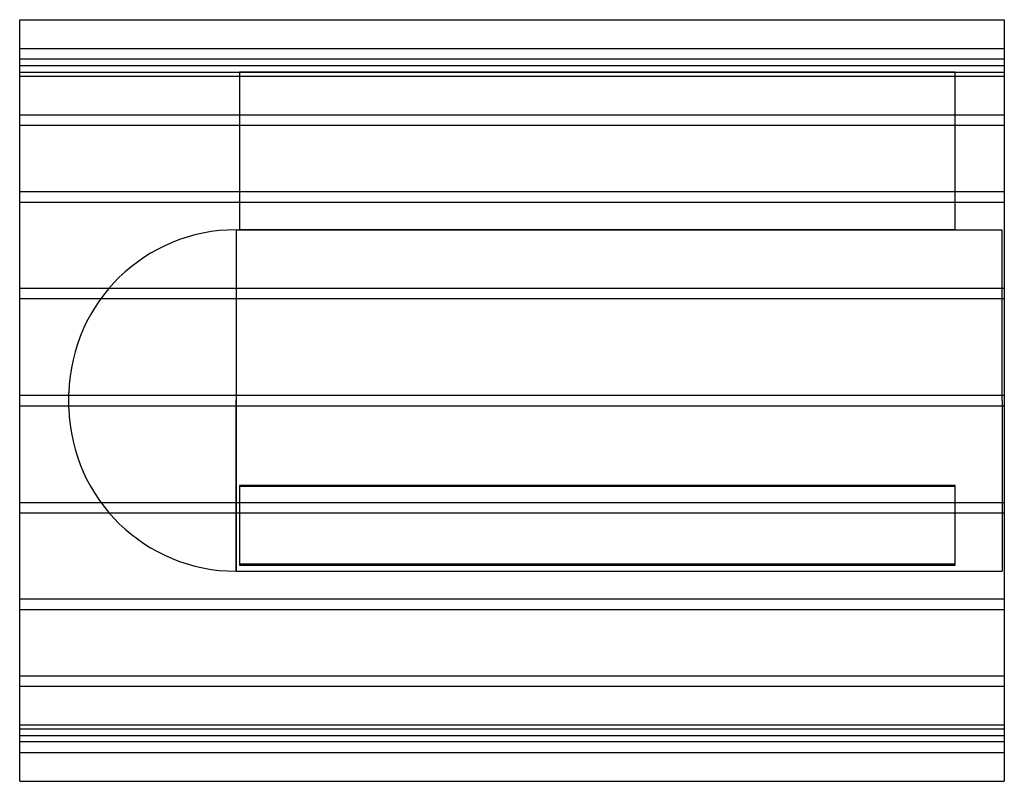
# Model space of a CAD drawing. Header units: millimetres. Extents: x -938 to 938, y -725 to 725.
import ezdxf

# ---------------------------------------------------------------- set-up
doc = ezdxf.new("R2010")
doc.units = ezdxf.units.MM
doc.layers.add('HIDDEN', color=7, linetype='Continuous')
doc.layers.add('THICK', color=7, linetype='Continuous')

msp = doc.modelspace()

# ---------------------------------------------------------------- linework, layer by layer
at = {"layer": 'HIDDEN'}
for p, q in [((-937.5, 670), (937.5, 670)), ((937.5, 650), (-937.5, 650)), ((-937.5, 637.7), (937.5, 637.7)), ((-937.5, 637.7), (937.5, 637.7)), ((-937.5, 625), (-518.8, 625)), ((843.7, 625), (-518.8, 625)), ((-518.8, 625), (-518.8, 325)), ((-518.8, 625), (-518.8, 625)), ((-518.8, 625), (843.7, 625)), ((843.7, 325), (843.7, 625)), ((843.7, 625), (843.7, 625)), ((843.7, 625), (937.5, 625)), ((-937.5, 617.7), (937.5, 617.7)), ((-937.5, 617.7), (937.5, 617.7)), ((-937.5, 544), (937.5, 544)), ((-937.5, 544), (937.5, 544)), ((-937.5, 524), (937.5, 524)), ((-937.5, 524), (937.5, 524)), ((-937.5, 397.9), (937.5, 397.9)), ((-937.5, 397.9), (937.5, 397.9)), ((-937.5, 377.9), (937.5, 377.9)), ((-937.5, 377.9), (937.5, 377.9)), ((-525.4, 325), (-525.4, 0)), ((-525.4, 325), (-518.8, 325)), ((-518.8, 325), (843.7, 325)), ((843.7, 325), (-518.8, 325)), ((843.7, 325), (933.5, 325)), ((933.5, 0), (933.5, 325)), ((-937.5, 214), (937.5, 214)), ((-937.5, 214), (937.5, 214)), ((-937.5, 194), (937.5, 194)), ((-937.5, 194), (937.5, 194)), ((-937.5, 10), (937.5, 10)), ((-937.5, 10), (937.5, 10)), ((-843.8, 0), (-843.8, 14.5)), ((-525.4, 0), (-525.4, -325)), ((933.5, 0), (933.5, -325)), ((-937.5, -10), (937.5, -10)), ((-937.5, -10), (937.5, -10)), ((-843.8, -14.5), (-843.8, 0)), ((-525.4, -325), (-525.4, 0)), ((843.7, -161.6), (-518.8, -161.6)), ((-518.8, -161.6), (843.7, -161.6)), ((-518.8, -161.6), (-518.8, -311.6)), ((-518.8, -163.4), (843.7, -163.4)), ((843.7, -163.4), (-518.8, -163.4)), ((843.7, -311.6), (843.7, -161.6)), ((-937.5, -194), (937.5, -194)), ((-937.5, -194), (937.5, -194)), ((-937.5, -214), (937.5, -214)), ((-937.5, -214), (937.5, -214)), ((-518.8, -311.6), (-518.8, -313.4)), ((843.7, -311.6), (-518.8, -311.6)), ((-518.8, -313.4), (843.7, -313.4)), ((-518.8, -311.6), (843.7, -311.6)), ((843.7, -313.4), (-518.8, -313.4)), ((843.7, -313.4), (843.7, -311.6)), ((-525.4, -325), (933.5, -325)), ((-937.5, -377.9), (937.5, -377.9)), ((-937.5, -377.9), (937.5, -377.9)), ((-937.5, -397.9), (937.5, -397.9)), ((-937.5, -397.9), (937.5, -397.9)), ((-937.5, -524), (937.5, -524)), ((-937.5, -524), (937.5, -524)), ((-937.5, -544), (937.5, -544)), ((-937.5, -544), (937.5, -544)), ((-937.5, -617.7), (937.5, -617.7)), ((-937.5, -617.7), (937.5, -617.7)), ((-937.5, -625), (937.5, -625)), ((-937.5, -637.7), (937.5, -637.7)), ((-937.5, -637.7), (937.5, -637.7)), ((937.5, -650), (-937.5, -650)), ((-937.5, -670), (937.5, -670))]:
    msp.add_line(p, q, dxfattribs=at)
for centre, start, end in [((-525.4, 6.5), 90, 178.5642), ((-525.4, -6.5), 181.4358, 270)]:
    msp.add_arc(centre, 318.5, start, end, dxfattribs=at)
at = {"layer": 'THICK'}
for p, q in [((-937.5, 0), (-937.5, 725)), ((-937.5, 725), (937.5, 725)), ((937.5, 725), (937.5, 0)), ((937.5, 0), (937.5, -725)), ((-937.5, -725), (-937.5, 0)), ((-937.5, -725), (937.5, -725))]:
    msp.add_line(p, q, dxfattribs=at)

doc.saveas('drawing.dxf')
